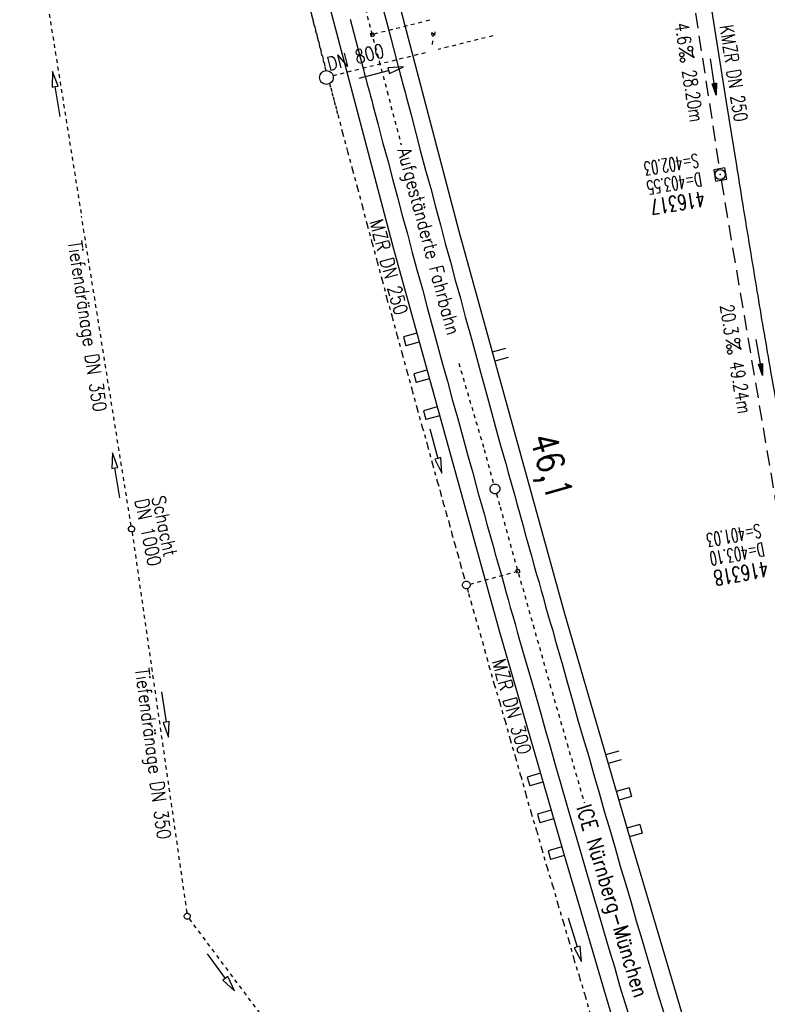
# Model space of a CAD drawing. Extents: x 447882 to 448688, y 437766 to 439043.
# Tile 27 of 50: x 448024 to 448122, y 438748 to 438877. Entities that reach past the tile are written whole.
import ezdxf
from ezdxf.enums import TextEntityAlignment as Align

# ---------------------------------------------------------------- set-up
doc = ezdxf.new("R2010")
doc.units = 0
doc.header["$LTSCALE"] = 2
doc.header["$MEASUREMENT"] = 0
for name, pattern in [('ACAD_ISO03W100', [0.5, 0.25, -0.25]), ('ACAD_ISO10W100W', [0.5, 0.25, -0.25]), ('AUSGEZOGEN', [0]), ('GESTRICH-X2', [1.5, 1, -0.5]), ('STRICHLINIEX2', [0.5, 0.25, -0.25]), ('STRICHPT-X3', [3, 1.5, -0.75, 0, -0.75])]:
    doc.linetypes.add(name, pattern=pattern)
doc.layers.get('0').update_dxf_attribs({"linetype": 'AUSGEZOGEN'})
for name, color, linetype in [('ACHSE', 250, 'STRICHPT-X3'), ('Bahnachse', 7, 'CONTINUOUS'), ('Durchlässe', 15, 'CONTINUOUS'), ('FBR', 8, 'CONTINUOUS'), ('Gleisachsen', 7, 'CONTINUOUS'), ('Ingenieurbauwerke', 15, 'CONTINUOUS'), ('KANAL', 7, 'GESTRICH-X2'), ('PFEIL', 7, 'CONTINUOUS'), ('SCHACHTNR', 6, 'CONTINUOUS'), ('SCHLITZRINNE', 8, 'AUSGEZOGEN'), ('SCHRIFT', 7, 'AUSGEZOGEN'), ('SCHSYMBOL', 7, 'AUSGEZOGEN'), ('TEXTO', 4, 'CONTINUOUS'), ('TEXTU', 4, 'CONTINUOUS'), ('Tiefendränage', 15, 'CONTINUOUS'), ('TIEFENDRÄNAGE-SCHRIFT', 15, 'CONTINUOUS'), ('Tiefenentwässerung', 15, 'CONTINUOUS')]:
    doc.layers.add(name, color=color, linetype=linetype)
doc.styles.add('ROMANS', font='romans.shx', dxfattribs={"width": 0.8})

# ---------------------------------------------------------------- blocks, each defined once
blk = doc.blocks.new('PROM')
blk.add_line((1.57, 1.82), (0.02, 0.02))
for centre, radius in [((0.32, 1.51), 0.317), ((0.94, 0.29), 0.283), ((1.64, 0.29), 0.283)]:
    blk.add_circle(centre, radius)
blk.add_arc((0.99, 2.68), 1.03, 239.1414, 303.3549)
blk = doc.blocks.new('PFEIL2')
at = {"color": 0}
for p, q in [((0.88, 0), (-2.4, -0.01)), ((0.88, -0.27), (0.88, 0.28)), ((0.88, 0.28), (2.43, 0.01)), ((0.91, 0.27), (0.88, 0.26)), ((0.97, 0.26), (0.88, 0.25)), ((1.02, 0.25), (0.88, 0.23)), ((1.07, 0.24), (0.88, 0.21)), ((1.13, 0.23), (0.88, 0.19)), ((1.18, 0.22), (0.88, 0.17)), ((1.24, 0.21), (0.88, 0.15)), ((1.29, 0.21), (0.88, 0.14)), ((1.34, 0.2), (0.88, 0.12)), ((1.4, 0.19), (0.88, 0.1)), ((1.45, 0.18), (0.88, 0.08)), ((1.51, 0.17), (0.88, 0.06)), ((1.56, 0.16), (0.88, 0.04)), ((1.61, 0.15), (0.88, 0.02)), ((1.67, 0.14), (0.88, 0.01)), ((1.72, 0.13), (0.88, -0.01)), ((1.78, 0.12), (0.88, -0.03)), ((1.83, 0.11), (0.88, -0.05)), ((1.88, 0.1), (0.88, -0.07)), ((1.94, 0.09), (0.88, -0.09)), ((2.05, 0.08), (0.88, -0.12)), ((1.99, 0.08), (0.88, -0.11)), ((2.1, 0.07), (0.88, -0.14)), ((2.15, 0.06), (0.88, -0.16)), ((2.21, 0.05), (0.88, -0.18)), ((2.26, 0.04), (0.88, -0.2)), ((2.32, 0.03), (0.88, -0.22)), ((2.37, 0.02), (0.88, -0.23)), ((2.42, 0.01), (0.88, -0.25)), ((2.43, 0.01), (0.88, -0.27))]:
    blk.add_line(p, q, dxfattribs=at)
blk = doc.blocks.new('20')
blk.add_lwpolyline([(-0.75, -0.75), (0.75, -0.75), (0.75, 0.75), (-0.75, 0.75)], close=True)
blk.add_circle((0, 0), 0.676)
blk.add_point((0, 0))

msp = doc.modelspace()

# ---------------------------------------------------------------- hatches: boundary and pattern name
at = {"layer": 'SCHLITZRINNE'}
h = msp.add_hatch(dxfattribs=at)
h.set_pattern_fill('_USER', color=256, scale=1.5, angle=45, style=0, pattern_type=0)
h.set_pattern_definition([(324.8574, (448134.7023, 438851.6164), (0.86342, 1.226583), [])])
edge = h.paths.add_edge_path()
edge.add_line((448125.44, 438906.45), (448125.94, 438906.53))
edge.add_line((448125.94, 438906.53), (448126.04, 438905.88))
edge.add_arc((261507.52, 409202.34), 188967.65, 9.0399539, 9.0437441, ccw=False)
edge.add_line((448128, 438893.53), (448131.93, 438868.85))
edge.add_line((448131.93, 438868.85), (448133.25, 438860.54))
edge.add_arc((449371.2, 439057.49), 1253.51, 189.03994, 189.27782)
edge.add_arc((454072.82, 439825.55), 6017.45, 189.277818, 189.386388)
edge.add_arc((449284.38, 439033.99), 1164.03, 189.38639, 189.87641)
edge.add_arc((450764.43, 439291.68), 2666.35, 189.87641, 190.20018)
edge.add_arc((449881.19, 439132.75), 1768.93, 190.20018, 190.58896)
edge.add_arc((450188.85, 439190.27), 2081.91, 190.58896, 190.94733)
edge.add_arc((450096.34, 439172.37), 1987.69, 190.94733, 191.30769)
edge.add_arc((450103.53, 439173.81), 1995.02, 191.30769, 191.66737)
edge.add_arc((450113.91, 439175.96), 2005.62, 191.66737, 192.02417)
edge.add_arc((450128.35, 439179.03), 2020.39, 192.02417, 192.37965)
edge.add_arc((450121.64, 439177.56), 2013.51, 192.37965, 192.73712)
edge.add_arc((450090.71, 439170.57), 1981.8, 192.73712, 193.09744)
edge.add_arc((450089.72, 439170.34), 1980.78, 193.09744, 193.45758)
edge.add_arc((450128.15, 439179.53), 2020.3, 193.45758, 193.81418)
edge.add_arc((450131.05, 439180.24), 2023.28, 193.81418, 194.17021)
edge.add_arc((450093.87, 439170.86), 1984.94, 194.17021, 194.52965)
edge.add_arc((450094.25, 439170.96), 1985.34, 194.52965, 194.88949)
edge.add_arc((450121.51, 439178.2), 2013.54, 194.88949, 195.2468)
edge.add_arc((450124.65, 439179.06), 2016.8, 195.2468, 195.60287)
edge.add_arc((450111.38, 439175.36), 2003.02, 195.60287, 195.96017)
edge.add_arc((450101.56, 439172.55), 1992.8, 195.96017, 196.3197)
edge.add_arc((450106.36, 439173.95), 1997.81, 196.3197, 196.67878)
edge.add_arc((450107.84, 439174.39), 1999.35, 196.67878, 197.03752)
edge.add_arc((450104.44, 439173.35), 1995.79, 197.03752, 197.39658)
edge.add_arc((450114, 439176.35), 2005.81, 197.39658, 197.75366)
edge.add_arc((450121.01, 439178.59), 2013.17, 197.75366, 198.1101)
edge.add_arc((450117.03, 439177.29), 2008.99, 198.1101, 198.46756)
edge.add_arc((450103.87, 439172.9), 1995.12, 198.46756, 198.82627)
edge.add_arc((450099.45, 439171.39), 1990.45, 198.82627, 199.18578)
edge.add_arc((450113.54, 439176.29), 2005.36, 199.18578, 199.54396)
edge.add_arc((450116.79, 439177.45), 2008.81, 199.54396, 199.90126)
edge.add_arc((450108.06, 439174.29), 1999.53, 199.90126, 200.25939)
edge.add_arc((450108.41, 439174.41), 1999.9, 200.25939, 200.61774)
edge.add_arc((450110.76, 439175.3), 2002.41, 200.61774, 200.97587)
edge.add_arc((450111.89, 439175.73), 2003.62, 200.97587, 201.33369)
edge.add_arc((450111.74, 439175.67), 2003.46, 201.33369, 201.69152)
edge.add_arc((450110.58, 439175.21), 2002.21, 201.69152, 202.04953)
edge.add_arc((450111.61, 439175.63), 2003.32, 202.04953, 202.40744)
edge.add_arc((450109.6, 439174.8), 2001.15, 202.40744, 202.76584)
edge.add_arc((450106.41, 439173.46), 1997.69, 202.76584, 203.10007)
edge.add_line((448125.44, 438906.45), (448125.55, 438905.8))
edge.add_arc((261507.37, 409202.31), 188967.3, 9.0399539, 9.0437441, ccw=False)
edge.add_line((448127.51, 438893.46), (448131.44, 438868.77))
edge.add_line((448131.44, 438868.77), (448132.72, 438860.75))
h = msp.add_hatch(dxfattribs=at)
h.set_pattern_fill('_USER', color=256, scale=1.5, angle=45, style=0, pattern_type=0)
h.set_pattern_definition([(326.72764, (448148.0771, 438778.445), (0.822929, 1.254108), [])])
edge = h.paths.add_edge_path()
edge.add_line((448125.94, 438906.53), (448126.04, 438905.88))
edge.add_arc((261507.52, 409202.34), 188967.65, 9.0399539, 9.0437441, ccw=False)
edge.add_line((448128, 438893.53), (448131.93, 438868.85))
edge.add_line((448131.93, 438868.85), (448133.25, 438860.54))
edge.add_arc((449371.2, 439057.49), 1253.51, 189.03994, 189.27782)
edge.add_arc((454072.82, 439825.55), 6017.45, 189.277818, 189.386388)
edge.add_arc((449284.38, 439033.99), 1164.03, 189.38639, 189.87641)
edge.add_arc((450764.43, 439291.68), 2666.35, 189.87641, 190.20018)
edge.add_arc((449881.19, 439132.75), 1768.93, 190.20018, 190.58896)
edge.add_arc((450188.85, 439190.27), 2081.91, 190.58896, 190.94733)
edge.add_arc((450096.34, 439172.37), 1987.69, 190.94733, 191.30769)
edge.add_arc((450103.53, 439173.81), 1995.02, 191.30769, 191.66737)
edge.add_arc((450113.91, 439175.96), 2005.62, 191.66737, 192.02417)
edge.add_arc((450128.35, 439179.03), 2020.39, 192.02417, 192.37965)
edge.add_arc((450121.64, 439177.56), 2013.51, 192.37965, 192.73712)
edge.add_arc((450090.71, 439170.57), 1981.8, 192.73712, 193.09744)
edge.add_arc((450089.72, 439170.34), 1980.78, 193.09744, 193.45758)
edge.add_arc((450128.15, 439179.53), 2020.3, 193.45758, 193.81418)
edge.add_arc((450131.05, 439180.24), 2023.28, 193.81418, 194.17021)
edge.add_arc((450093.87, 439170.86), 1984.94, 194.17021, 194.52965)
edge.add_arc((450094.25, 439170.96), 1985.34, 194.52965, 194.88949)
edge.add_arc((450121.51, 439178.2), 2013.54, 194.88949, 195.2468)
edge.add_arc((450124.65, 439179.06), 2016.8, 195.2468, 195.60287)
edge.add_arc((450111.38, 439175.36), 2003.02, 195.60287, 195.96017)
edge.add_arc((450101.56, 439172.55), 1992.8, 195.96017, 196.3197)
edge.add_arc((450106.36, 439173.95), 1997.81, 196.3197, 196.67878)
edge.add_arc((450107.84, 439174.39), 1999.35, 196.67878, 197.03752)
edge.add_arc((450104.44, 439173.35), 1995.79, 197.03752, 197.39658)
edge.add_arc((450114, 439176.35), 2005.81, 197.39658, 197.75366)
edge.add_arc((450121.01, 439178.59), 2013.17, 197.75366, 198.1101)
edge.add_arc((450117.03, 439177.29), 2008.99, 198.1101, 198.46756)
edge.add_arc((450103.87, 439172.9), 1995.12, 198.46756, 198.82627)
edge.add_arc((450099.45, 439171.39), 1990.45, 198.82627, 199.18578)
edge.add_arc((450113.54, 439176.29), 2005.36, 199.18578, 199.54396)
edge.add_arc((450116.79, 439177.45), 2008.81, 199.54396, 199.90126)
edge.add_arc((450108.06, 439174.29), 1999.53, 199.90126, 200.25939)
edge.add_arc((450108.41, 439174.41), 1999.9, 200.25939, 200.61774)
edge.add_arc((450110.76, 439175.3), 2002.41, 200.61774, 200.97587)
edge.add_arc((450111.89, 439175.73), 2003.62, 200.97587, 201.33369)
edge.add_arc((450111.74, 439175.67), 2003.46, 201.33369, 201.69152)
edge.add_arc((450110.58, 439175.21), 2002.21, 201.69152, 202.04953)
edge.add_arc((450111.61, 439175.63), 2003.32, 202.04953, 202.40744)
edge.add_arc((450109.6, 439174.8), 2001.15, 202.40744, 202.76584)
edge.add_arc((450106.41, 439173.46), 1997.69, 202.76584, 203.10007)
edge.add_arc((450188.85, 439190.27), 2082.41, 190.79963, 190.94733)
edge.add_arc((450096.34, 439172.37), 1988.19, 190.94733, 191.30769)
edge.add_arc((450103.53, 439173.81), 1995.52, 191.30769, 191.66737)
edge.add_arc((450113.91, 439175.96), 2006.12, 191.66737, 192.02417)
edge.add_arc((450128.35, 439179.03), 2020.89, 192.02417, 192.37965)
edge.add_arc((450121.64, 439177.56), 2014.01, 192.37965, 192.4693)
h = msp.add_hatch(dxfattribs=at)
h.set_pattern_fill('_USER', color=256, scale=1.5, angle=45, style=0, pattern_type=0)
h.set_pattern_definition([(328.16104, (448159.8269, 438724.2048), (0.7913003, 1.274301), [])])
edge = h.paths.add_edge_path()
edge.add_line((448125.94, 438906.53), (448126.04, 438905.88))
edge.add_arc((261507.52, 409202.34), 188967.65, 9.0399539, 9.0437441, ccw=False)
edge.add_line((448128, 438893.53), (448131.93, 438868.85))
edge.add_line((448131.93, 438868.85), (448133.25, 438860.54))
edge.add_arc((449371.2, 439057.49), 1253.51, 189.03994, 189.27782)
edge.add_arc((454072.82, 439825.55), 6017.45, 189.277818, 189.386388)
edge.add_arc((449284.38, 439033.99), 1164.03, 189.38639, 189.87641)
edge.add_arc((450764.43, 439291.68), 2666.35, 189.87641, 190.20018)
edge.add_arc((449881.19, 439132.75), 1768.93, 190.20018, 190.58896)
edge.add_arc((450188.85, 439190.27), 2081.91, 190.58896, 190.94733)
edge.add_arc((450096.34, 439172.37), 1987.69, 190.94733, 191.30769)
edge.add_arc((450103.53, 439173.81), 1995.02, 191.30769, 191.66737)
edge.add_arc((450113.91, 439175.96), 2005.62, 191.66737, 192.02417)
edge.add_arc((450128.35, 439179.03), 2020.39, 192.02417, 192.37965)
edge.add_arc((450121.64, 439177.56), 2013.51, 192.37965, 192.73712)
edge.add_arc((450090.71, 439170.57), 1981.8, 192.73712, 193.09744)
edge.add_arc((450089.72, 439170.34), 1980.78, 193.09744, 193.45758)
edge.add_arc((450128.15, 439179.53), 2020.3, 193.45758, 193.81418)
edge.add_arc((450131.05, 439180.24), 2023.28, 193.81418, 194.17021)
edge.add_arc((450093.87, 439170.86), 1984.94, 194.17021, 194.52965)
edge.add_arc((450094.25, 439170.96), 1985.34, 194.52965, 194.88949)
edge.add_arc((450121.51, 439178.2), 2013.54, 194.88949, 195.2468)
edge.add_arc((450124.65, 439179.06), 2016.8, 195.2468, 195.60287)
edge.add_arc((450111.38, 439175.36), 2003.02, 195.60287, 195.96017)
edge.add_arc((450101.56, 439172.55), 1992.8, 195.96017, 196.3197)
edge.add_arc((450106.36, 439173.95), 1997.81, 196.3197, 196.67878)
edge.add_arc((450107.84, 439174.39), 1999.35, 196.67878, 197.03752)
edge.add_arc((450104.44, 439173.35), 1995.79, 197.03752, 197.39658)
edge.add_arc((450114, 439176.35), 2005.81, 197.39658, 197.75366)
edge.add_arc((450121.01, 439178.59), 2013.17, 197.75366, 198.1101)
edge.add_arc((450117.03, 439177.29), 2008.99, 198.1101, 198.46756)
edge.add_arc((450103.87, 439172.9), 1995.12, 198.46756, 198.82627)
edge.add_arc((450099.45, 439171.39), 1990.45, 198.82627, 199.18578)
edge.add_arc((450113.54, 439176.29), 2005.36, 199.18578, 199.54396)
edge.add_arc((450116.79, 439177.45), 2008.81, 199.54396, 199.90126)
edge.add_arc((450108.06, 439174.29), 1999.53, 199.90126, 200.25939)
edge.add_arc((450108.41, 439174.41), 1999.9, 200.25939, 200.61774)
edge.add_arc((450110.76, 439175.3), 2002.41, 200.61774, 200.97587)
edge.add_arc((450111.89, 439175.73), 2003.62, 200.97587, 201.33369)
edge.add_arc((450111.74, 439175.67), 2003.46, 201.33369, 201.69152)
edge.add_arc((450110.58, 439175.21), 2002.21, 201.69152, 202.04953)
edge.add_arc((450111.61, 439175.63), 2003.32, 202.04953, 202.40744)
edge.add_arc((450109.6, 439174.8), 2001.15, 202.40744, 202.76584)
edge.add_arc((450106.41, 439173.46), 1997.69, 202.76584, 203.10007)
edge.add_arc((450121.64, 439177.56), 2014.01, 192.51205, 192.73712)
edge.add_arc((450090.71, 439170.57), 1982.3, 192.73712, 193.09744)
edge.add_arc((450089.72, 439170.34), 1981.28, 193.09744, 193.45758)
edge.add_arc((450128.15, 439179.53), 2020.8, 193.45758, 193.81418)
edge.add_arc((450131.05, 439180.24), 2023.78, 193.81418, 194.17021)
edge.add_arc((450093.87, 439170.86), 1985.44, 194.17021, 194.18515)
h = msp.add_hatch(dxfattribs=at)
h.set_pattern_fill('_USER', color=256, scale=1.5, angle=45, style=0, pattern_type=0)
h.set_pattern_definition([(334.92026, (448224.608, 438502.9346), (0.635819, 1.358578), [])])
edge = h.paths.add_edge_path()
edge.add_line((448125.94, 438906.53), (448126.04, 438905.88))
edge.add_arc((261507.52, 409202.34), 188967.65, 9.0399539, 9.0437441, ccw=False)
edge.add_line((448128, 438893.53), (448131.93, 438868.85))
edge.add_line((448131.93, 438868.85), (448133.25, 438860.54))
edge.add_arc((449371.2, 439057.49), 1253.51, 189.03994, 189.27782)
edge.add_arc((454072.82, 439825.55), 6017.45, 189.277818, 189.386388)
edge.add_arc((449284.38, 439033.99), 1164.03, 189.38639, 189.87641)
edge.add_arc((450764.43, 439291.68), 2666.35, 189.87641, 190.20018)
edge.add_arc((449881.19, 439132.75), 1768.93, 190.20018, 190.58896)
edge.add_arc((450188.85, 439190.27), 2081.91, 190.58896, 190.94733)
edge.add_arc((450096.34, 439172.37), 1987.69, 190.94733, 191.30769)
edge.add_arc((450103.53, 439173.81), 1995.02, 191.30769, 191.66737)
edge.add_arc((450113.91, 439175.96), 2005.62, 191.66737, 192.02417)
edge.add_arc((450128.35, 439179.03), 2020.39, 192.02417, 192.37965)
edge.add_arc((450121.64, 439177.56), 2013.51, 192.37965, 192.73712)
edge.add_arc((450090.71, 439170.57), 1981.8, 192.73712, 193.09744)
edge.add_arc((450089.72, 439170.34), 1980.78, 193.09744, 193.45758)
edge.add_arc((450128.15, 439179.53), 2020.3, 193.45758, 193.81418)
edge.add_arc((450131.05, 439180.24), 2023.28, 193.81418, 194.17021)
edge.add_arc((450093.87, 439170.86), 1984.94, 194.17021, 194.52965)
edge.add_arc((450094.25, 439170.96), 1985.34, 194.52965, 194.88949)
edge.add_arc((450121.51, 439178.2), 2013.54, 194.88949, 195.2468)
edge.add_arc((450124.65, 439179.06), 2016.8, 195.2468, 195.60287)
edge.add_arc((450111.38, 439175.36), 2003.02, 195.60287, 195.96017)
edge.add_arc((450101.56, 439172.55), 1992.8, 195.96017, 196.3197)
edge.add_arc((450106.36, 439173.95), 1997.81, 196.3197, 196.67878)
edge.add_arc((450107.84, 439174.39), 1999.35, 196.67878, 197.03752)
edge.add_arc((450104.44, 439173.35), 1995.79, 197.03752, 197.39658)
edge.add_arc((450114, 439176.35), 2005.81, 197.39658, 197.75366)
edge.add_arc((450121.01, 439178.59), 2013.17, 197.75366, 198.1101)
edge.add_arc((450117.03, 439177.29), 2008.99, 198.1101, 198.46756)
edge.add_arc((450103.87, 439172.9), 1995.12, 198.46756, 198.82627)
edge.add_arc((450099.45, 439171.39), 1990.45, 198.82627, 199.18578)
edge.add_arc((450113.54, 439176.29), 2005.36, 199.18578, 199.54396)
edge.add_arc((450116.79, 439177.45), 2008.81, 199.54396, 199.90126)
edge.add_arc((450108.06, 439174.29), 1999.53, 199.90126, 200.25939)
edge.add_arc((450108.41, 439174.41), 1999.9, 200.25939, 200.61774)
edge.add_arc((450110.76, 439175.3), 2002.41, 200.61774, 200.97587)
edge.add_arc((450111.89, 439175.73), 2003.62, 200.97587, 201.33369)
edge.add_arc((450111.74, 439175.67), 2003.46, 201.33369, 201.69152)
edge.add_arc((450110.58, 439175.21), 2002.21, 201.69152, 202.04953)
edge.add_arc((450111.61, 439175.63), 2003.32, 202.04953, 202.40744)
edge.add_arc((450109.6, 439174.8), 2001.15, 202.40744, 202.76584)
edge.add_arc((450106.41, 439173.46), 1997.69, 202.76584, 203.10007)
edge.add_arc((450113.54, 439176.29), 2005.86, 199.38453, 199.54396)
edge.add_arc((450116.79, 439177.45), 2009.31, 199.54396, 199.90126)
edge.add_arc((450108.06, 439174.29), 2000.03, 199.90126, 200.25939)
edge.add_arc((450108.41, 439174.41), 2000.4, 200.25939, 200.61774)
edge.add_arc((450110.76, 439175.3), 2002.91, 200.61774, 200.97587)
edge.add_arc((450111.89, 439175.73), 2004.12, 200.97587, 201.063)
h = msp.add_hatch(dxfattribs=at)
h.set_pattern_fill('_USER', color=256, scale=1.5, angle=45, style=0, pattern_type=0)
h.set_pattern_definition([(337.95664, (448265.5285, 438397.6318), (0.5629623, 1.39035), [])])
edge = h.paths.add_edge_path()
edge.add_line((448125.94, 438906.53), (448126.04, 438905.88))
edge.add_arc((261507.52, 409202.34), 188967.65, 9.0399539, 9.0437441, ccw=False)
edge.add_line((448128, 438893.53), (448131.93, 438868.85))
edge.add_line((448131.93, 438868.85), (448133.25, 438860.54))
edge.add_arc((449371.2, 439057.49), 1253.51, 189.03994, 189.27782)
edge.add_arc((454072.82, 439825.55), 6017.45, 189.277818, 189.386388)
edge.add_arc((449284.38, 439033.99), 1164.03, 189.38639, 189.87641)
edge.add_arc((450764.43, 439291.68), 2666.35, 189.87641, 190.20018)
edge.add_arc((449881.19, 439132.75), 1768.93, 190.20018, 190.58896)
edge.add_arc((450188.85, 439190.27), 2081.91, 190.58896, 190.94733)
edge.add_arc((450096.34, 439172.37), 1987.69, 190.94733, 191.30769)
edge.add_arc((450103.53, 439173.81), 1995.02, 191.30769, 191.66737)
edge.add_arc((450113.91, 439175.96), 2005.62, 191.66737, 192.02417)
edge.add_arc((450128.35, 439179.03), 2020.39, 192.02417, 192.37965)
edge.add_arc((450121.64, 439177.56), 2013.51, 192.37965, 192.73712)
edge.add_arc((450090.71, 439170.57), 1981.8, 192.73712, 193.09744)
edge.add_arc((450089.72, 439170.34), 1980.78, 193.09744, 193.45758)
edge.add_arc((450128.15, 439179.53), 2020.3, 193.45758, 193.81418)
edge.add_arc((450131.05, 439180.24), 2023.28, 193.81418, 194.17021)
edge.add_arc((450093.87, 439170.86), 1984.94, 194.17021, 194.52965)
edge.add_arc((450094.25, 439170.96), 1985.34, 194.52965, 194.88949)
edge.add_arc((450121.51, 439178.2), 2013.54, 194.88949, 195.2468)
edge.add_arc((450124.65, 439179.06), 2016.8, 195.2468, 195.60287)
edge.add_arc((450111.38, 439175.36), 2003.02, 195.60287, 195.96017)
edge.add_arc((450101.56, 439172.55), 1992.8, 195.96017, 196.3197)
edge.add_arc((450106.36, 439173.95), 1997.81, 196.3197, 196.67878)
edge.add_arc((450107.84, 439174.39), 1999.35, 196.67878, 197.03752)
edge.add_arc((450104.44, 439173.35), 1995.79, 197.03752, 197.39658)
edge.add_arc((450114, 439176.35), 2005.81, 197.39658, 197.75366)
edge.add_arc((450121.01, 439178.59), 2013.17, 197.75366, 198.1101)
edge.add_arc((450117.03, 439177.29), 2008.99, 198.1101, 198.46756)
edge.add_arc((450103.87, 439172.9), 1995.12, 198.46756, 198.82627)
edge.add_arc((450099.45, 439171.39), 1990.45, 198.82627, 199.18578)
edge.add_arc((450113.54, 439176.29), 2005.36, 199.18578, 199.54396)
edge.add_arc((450116.79, 439177.45), 2008.81, 199.54396, 199.90126)
edge.add_arc((450108.06, 439174.29), 1999.53, 199.90126, 200.25939)
edge.add_arc((450108.41, 439174.41), 1999.9, 200.25939, 200.61774)
edge.add_arc((450110.76, 439175.3), 2002.41, 200.61774, 200.97587)
edge.add_arc((450111.89, 439175.73), 2003.62, 200.97587, 201.33369)
edge.add_arc((450111.74, 439175.67), 2003.46, 201.33369, 201.69152)
edge.add_arc((450110.58, 439175.21), 2002.21, 201.69152, 202.04953)
edge.add_arc((450111.61, 439175.63), 2003.32, 202.04953, 202.40744)
edge.add_arc((450109.6, 439174.8), 2001.15, 202.40744, 202.76584)
edge.add_arc((450106.41, 439173.46), 1997.69, 202.76584, 203.10007)
edge.add_arc((450106.41, 439173.46), 1998.19, 202.82185, 203.10007)
edge.add_line((448268.43, 438389.5), (448268.89, 438389.69))

# ---------------------------------------------------------------- linework, layer by layer
at = {"layer": 'ACHSE'}
msp.add_lwpolyline([(448115.4, 438985.5, -0.000001), (448118.19, 438967.92, -0.000001), (448122.12, 438943.23, 0.000002), (448126.05, 438918.54, 0.000007), (448128.02, 438906.19, -0.000017), (448129.98, 438893.85), (448133.91, 438869.16), (448135.23, 438860.86, 0.001038), (448136.06, 438855.72, 0.000474), (448137.9, 438844.48, 0.002138), (448139.57, 438834.68, 0.001413), (448142.19, 438819.85, 0.001696), (448144.36, 438808.06, 0.001564), (448146.79, 438795.28, 0.001572), (448149.2, 438783.03, 0.001569), (448151.69, 438770.76, 0.001557), (448154.25, 438758.55, 0.001551), (448156.9, 438746.31, 0.00156)], format="xyb", dxfattribs=at)
at = {"layer": 'Bahnachse', "linetype": 'ACAD_ISO10W100W'}
for p, q in [((448068.23, 438883.52), (448070.28, 438875.71)), ((448070.28, 438875.71), (448071.31, 438871.78)), ((448071.31, 438871.78), (448072.35, 438867.85)), ((448072.35, 438867.85), (448074.19, 438860.84)), ((448081.76, 438832.15), (448085.02, 438821.05)), ((448085.09, 438820.8), (448086.34, 438816.26)), ((448086.69, 438815.01), (448087.17, 438813.26)), ((448087.17, 438813.26), (448089.33, 438805.46)), ((448089.33, 438805.46), (448089.6, 438804.51)), ((448089.6, 438804.51), (448091.52, 438797.73)), ((448091.52, 438797.73), (448093.72, 438789.94)), ((448093.72, 438789.94), (448095.98, 438782.17)), ((448095.98, 438782.17), (448098.23, 438774.39))]:
    msp.add_line(p, q, dxfattribs=at)
at = {"layer": 'Bahnachse', "linetype": 'Continuous'}
msp.add_ellipse((448086.52, 438815.64), major_axis=(-0.46, 0.46), ratio=1, start_param=2.557664, end_param=8.840849, dxfattribs=at)
at = {"layer": 'Durchlässe', "linetype": 'Continuous'}
for p, q in [((448078.22, 438875.62), (448078.19, 438875.22)), ((448078.63, 438875.67), (448078.58, 438875.19)), ((448068.68, 438869.57), (448072.55, 438870.57)), ((448074.49, 438871.07), (448072.45, 438870.96)), ((448072.45, 438870.96), (448072.65, 438870.18)), ((448072.65, 438870.18), (448074.49, 438871.07))]:
    msp.add_line(p, q, dxfattribs=at)
at = {"layer": 'Durchlässe', "linetype": 'STRICHLINIEX2'}
for p, q in [((448078.41, 438875.5), (448078.27, 438874.02)), ((448086.21, 438875.14), (448079.05, 438873.35)), ((448077.35, 438872.92), (448065.26, 438869.89))]:
    msp.add_line(p, q, dxfattribs=at)
at = {"layer": 'FBR'}
for points in [[(448120.17, 438968.23, -0.000001), (448124.1, 438943.54, 0.000002), (448128.03, 438918.85, 0.000007), (448129.99, 438906.51, -0.000017), (448131.96, 438894.16)], [(448116.22, 438967.6, -0.000001), (448120.15, 438942.91, 0.000002), (448124.08, 438918.22, 0.000007), (448126.04, 438905.88, -0.000017), (448128, 438893.53)], [(448113.39, 438888.32), (448116.87, 438866.45), (448118.2, 438858.11, 0.001038), (448119.03, 438852.94, 0.000474), (448120.89, 438841.61, 0.002138), (448122.57, 438831.73, 0.001412), (448125.22, 438816.79, 0.001697), (448127.4, 438804.89, 0.001564), (448129.85, 438792, 0.001572), (448132.28, 438779.64, 0.001569), (448134.79, 438767.28, 0.001557), (448137.38, 438754.96, 0.001551), (448140.05, 438742.61, 0.00156), (448142.8, 438730.26, 0.001572), (448145.61, 438718.02, 0.001571), (448148.49, 438705.81, 0.001556), (448151.47, 438693.5, 0.001553), (448154.54, 438681.2, 0.001568), (448157.65, 438669.05, 0.000233), (448158.12, 438667.24, 0.001559)]]:
    msp.add_lwpolyline(points, format="xyb", dxfattribs=at)
at = {"layer": 'Gleisachsen', "linetype": 'Continuous'}
for p, q in [((448071.87, 438878.48), (448072.34, 438876.69)), ((448067.5, 438877.35), (448067.98, 438875.5)), ((448072.34, 438876.69), (448072.82, 438874.84)), ((448067.98, 438875.5), (448068.46, 438873.66)), ((448072.82, 438874.84), (448073.54, 438872.13)), ((448068.46, 438873.66), (448068.73, 438872.64)), ((448068.73, 438872.64), (448069.25, 438870.7)), ((448073.54, 438872.13), (448073.62, 438871.83)), ((448069.25, 438870.7), (448069.4, 438870.12)), ((448073.62, 438871.83), (448073.77, 438871.25)), ((448073.77, 438871.25), (448073.92, 438870.67)), ((448073.92, 438870.67), (448074.08, 438870.09)), ((448069.4, 438870.12), (448069.56, 438869.53)), ((448069.56, 438869.53), (448069.71, 438868.95)), ((448074.08, 438870.09), (448074.23, 438869.51)), ((448074.23, 438869.51), (448074.39, 438868.92)), ((448069.71, 438868.95), (448069.87, 438868.37)), ((448069.87, 438868.37), (448070.02, 438867.79)), ((448074.39, 438868.92), (448074.54, 438868.34)), ((448074.54, 438868.34), (448074.7, 438867.76)), ((448070.02, 438867.79), (448070.17, 438867.21)), ((448070.17, 438867.21), (448070.33, 438866.63)), ((448074.7, 438867.76), (448074.85, 438867.18)), ((448074.85, 438867.18), (448075.49, 438864.75)), ((448070.33, 438866.63), (448070.48, 438866.04)), ((448070.48, 438866.04), (448071.12, 438863.62)), ((448075.49, 438864.75), (448076.12, 438862.38)), ((448071.12, 438863.62), (448071.76, 438861.19)), ((448076.12, 438862.38), (448076.75, 438859.95)), ((448071.76, 438861.19), (448072.44, 438858.77)), ((448076.75, 438859.95), (448077.39, 438857.52)), ((448072.44, 438858.77), (448073.08, 438856.35)), ((448073.08, 438856.35), (448073.71, 438853.97)), ((448077.39, 438857.52), (448078.07, 438855.11)), ((448078.07, 438855.11), (448078.71, 438852.68)), ((448073.71, 438853.97), (448074.34, 438851.55)), ((448078.71, 438852.68), (448079.34, 438850.3)), ((448074.34, 438851.55), (448075.03, 438849.13)), ((448079.34, 438850.3), (448079.98, 438847.88)), ((448075.03, 438849.13), (448075.66, 438846.7)), ((448079.98, 438847.88), (448080.66, 438845.46)), ((448075.66, 438846.7), (448076.3, 438844.28)), ((448080.66, 438845.46), (448081.3, 438843.04)), ((448076.3, 438844.28), (448076.99, 438841.86)), ((448081.3, 438843.04), (448081.97, 438840.67)), ((448076.99, 438841.86), (448077.61, 438839.48)), ((448081.97, 438840.67), (448082.61, 438838.24)), ((448077.61, 438839.48), (448078.25, 438837.06)), ((448082.61, 438838.24), (448083.3, 438835.82)), ((448078.25, 438837.06), (448078.94, 438834.64)), ((448083.3, 438835.82), (448083.93, 438833.4)), ((448078.94, 438834.64), (448079.57, 438832.21)), ((448083.93, 438833.4), (448084.62, 438830.98)), ((448079.57, 438832.21), (448080.26, 438829.8)), ((448084.62, 438830.98), (448085.25, 438828.61)), ((448080.26, 438829.8), (448080.89, 438827.37)), ((448085.25, 438828.61), (448085.93, 438826.19)), ((448080.89, 438827.37), (448081.57, 438825)), ((448085.93, 438826.19), (448086.57, 438823.76)), ((448081.57, 438825), (448082.26, 438822.59)), ((448086.57, 438823.76), (448087.25, 438821.35)), ((448082.26, 438822.59), (448082.89, 438820.16)), ((448082.89, 438820.16), (448083.58, 438817.74)), ((448087.25, 438821.35), (448087.93, 438818.98)), ((448087.93, 438818.98), (448088.27, 438817.62)), ((448083.58, 438817.74), (448083.97, 438816.39)), ((448088.27, 438817.62), (448088.67, 438816.26)), ((448083.97, 438816.39), (448084.32, 438815.03)), ((448088.67, 438816.26), (448089.06, 438814.91)), ((448084.32, 438815.03), (448084.7, 438813.73)), ((448084.7, 438813.73), (448085.1, 438812.38)), ((448089.06, 438814.91), (448089.41, 438813.55)), ((448085.1, 438812.38), (448085.44, 438811.02)), ((448089.41, 438813.55), (448089.8, 438812.2)), ((448089.8, 438812.2), (448090.18, 438810.9)), ((448085.44, 438811.02), (448085.83, 438809.66)), ((448090.18, 438810.9), (448090.53, 438809.54)), ((448085.83, 438809.66), (448086.23, 438808.31)), ((448090.53, 438809.54), (448090.92, 438808.19)), ((448086.23, 438808.31), (448086.57, 438806.95)), ((448090.92, 438808.19), (448091.32, 438806.83)), ((448086.57, 438806.95), (448086.97, 438805.6)), ((448091.32, 438806.83), (448091.66, 438805.47)), ((448086.97, 438805.6), (448087.36, 438804.25)), ((448091.66, 438805.47), (448091.95, 438804.41)), ((448087.36, 438804.25), (448087.65, 438803.18)), ((448091.95, 438804.41), (448092.29, 438803.35)), ((448092.29, 438803.35), (448092.59, 438802.29)), ((448087.65, 438803.18), (448087.93, 438802.17)), ((448087.93, 438802.17), (448088.23, 438801.1)), ((448092.59, 438802.29), (448092.87, 438801.27)), ((448088.23, 438801.1), (448088.52, 438800.04)), ((448092.87, 438801.27), (448093.16, 438800.2)), ((448088.52, 438800.04), (448088.86, 438798.98)), ((448093.16, 438800.2), (448093.45, 438799.14)), ((448088.86, 438798.98), (448089.15, 438797.91)), ((448093.45, 438799.14), (448093.74, 438798.07)), ((448089.15, 438797.91), (448089.44, 438796.85)), ((448089.44, 438796.85), (448089.73, 438795.78)), ((448093.74, 438798.07), (448094.09, 438797.02)), ((448094.09, 438797.02), (448094.38, 438795.95)), ((448089.73, 438795.78), (448090.03, 438794.72)), ((448094.38, 438795.95), (448094.67, 438794.89)), ((448090.03, 438794.72), (448090.32, 438793.65)), ((448094.67, 438794.89), (448095.35, 438792.52)), ((448090.32, 438793.65), (448091.04, 438791.29)), ((448095.35, 438792.52), (448096.03, 438790.1)), ((448091.04, 438791.29), (448091.73, 438788.88)), ((448096.03, 438790.1), (448096.72, 438787.68)), ((448091.73, 438788.88), (448092.42, 438786.46)), ((448096.72, 438787.68), (448097.4, 438785.27)), ((448092.42, 438786.46), (448093.1, 438784.04)), ((448097.4, 438785.27), (448098.08, 438782.9)), ((448093.1, 438784.04), (448093.79, 438781.63)), ((448098.08, 438782.9), (448098.81, 438780.49)), ((448093.79, 438781.63), (448094.46, 438779.26)), ((448098.81, 438780.49), (448099.5, 438778.07)), ((448094.46, 438779.26), (448095.15, 438776.84)), ((448099.5, 438778.07), (448100.18, 438775.71)), ((448095.15, 438776.84), (448095.83, 438774.42)), ((448100.18, 438775.71), (448100.86, 438773.29)), ((448095.83, 438774.42), (448096.57, 438772.01)), ((448100.86, 438773.29), (448101.6, 438770.88)), ((448096.57, 438772.01), (448097.25, 438769.65)), ((448101.6, 438770.88), (448102.27, 438768.51)), ((448097.25, 438769.65), (448097.93, 438767.23)), ((448102.27, 438768.51), (448102.96, 438766.1)), ((448097.93, 438767.23), (448098.67, 438764.82)), ((448102.96, 438766.1), (448103.69, 438763.69)), ((448098.67, 438764.82), (448099.35, 438762.4)), ((448103.69, 438763.69), (448104.37, 438761.32)), ((448099.35, 438762.4), (448100.03, 438760.04)), ((448104.37, 438761.32), (448105.06, 438758.9)), ((448100.03, 438760.04), (448100.76, 438757.63)), ((448105.06, 438758.9), (448105.79, 438756.49)), ((448100.76, 438757.63), (448101.45, 438755.21)), ((448105.79, 438756.49), (448106.48, 438754.08)), ((448101.45, 438755.21), (448102.18, 438752.85)), ((448106.48, 438754.08), (448107.2, 438751.72)), ((448102.18, 438752.85), (448102.86, 438750.43)), ((448107.2, 438751.72), (448107.89, 438749.3)), ((448102.86, 438750.43), (448103.6, 438748.03)), ((448107.89, 438749.3), (448108.61, 438746.94)), ((448103.6, 438748.03), (448104.33, 438745.62))]:
    msp.add_line(p, q, dxfattribs=at)
at = {"layer": 'Ingenieurbauwerke', "linetype": 'Continuous'}
for p, q in [((448072.7, 438884), (448081.78, 438849.48)), ((448064.08, 438881.76), (448073.19, 438847.16)), ((448070.14, 438875.44), (448070.53, 438875.55)), ((448070.14, 438875.44), (448070.25, 438875.05)), ((448070.25, 438875.05), (448070.64, 438875.16)), ((448070.53, 438875.55), (448070.64, 438875.16)), ((448081.78, 438849.48), (448095.65, 438799.29)), ((448073.19, 438847.16), (448087.09, 438796.87)), ((448076.25, 438836.07), (448074.51, 438835.59)), ((448074.51, 438835.59), (448074.83, 438834.43)), ((448076.57, 438834.91), (448074.83, 438834.43)), ((448087.9, 438834.06), (448086.16, 438833.59)), ((448088.22, 438832.91), (448086.48, 438832.43)), ((448077.58, 438831.24), (448075.84, 438830.77)), ((448075.84, 438830.77), (448076.15, 438829.61)), ((448077.89, 438830.08), (448076.15, 438829.61)), ((448078.93, 438826.4), (448077.13, 438825.91)), ((448077.13, 438825.91), (448077.45, 438824.75)), ((448079.26, 438825.25), (448077.45, 438824.75)), ((448089.26, 438804.99), (448089.64, 438805.09)), ((448089.26, 438804.99), (448089.36, 438804.6)), ((448089.36, 438804.6), (448089.75, 438804.71)), ((448089.64, 438805.09), (448089.75, 438804.71)), ((448095.65, 438799.29), (448104.25, 438769.61)), ((448087.09, 438796.87), (448095.7, 438767.11)), ((448102.76, 438781.21), (448101.03, 438780.71)), ((448103.09, 438780.06), (448101.37, 438779.56)), ((448092.47, 438778.28), (448090.74, 438777.78)), ((448090.74, 438777.78), (448091.07, 438776.63)), ((448092.8, 438777.13), (448091.07, 438776.63)), ((448104.1, 438776.39), (448102.43, 438775.91)), ((448104.1, 438776.39), (448104.43, 438775.24)), ((448104.43, 438775.24), (448102.77, 438774.76)), ((448093.88, 438773.45), (448092.08, 438772.93)), ((448092.08, 438772.93), (448092.41, 438771.78)), ((448094.21, 438772.3), (448092.41, 438771.78)), ((448105.5, 438771.56), (448103.83, 438771.07)), ((448105.5, 438771.56), (448105.84, 438770.41)), ((448105.84, 438770.41), (448104.17, 438769.92)), ((448095.28, 438768.62), (448093.48, 438768.1)), ((448104.25, 438769.61), (448113.52, 438738.31)), ((448093.48, 438768.1), (448093.81, 438766.94)), ((448095.61, 438767.47), (448093.81, 438766.94)), ((448095.7, 438767.11), (448097.59, 438760.75)), ((448097.59, 438760.75), (448105.91, 438732.65))]:
    msp.add_line(p, q, dxfattribs=at)
at = {"layer": 'Ingenieurbauwerke', "linetype": 'ACAD_ISO03W100'}
for p, q in [((448077.9, 438877.18), (448070.58, 438875.35)), ((448083.23, 438803.14), (448089.5, 438804.85))]:
    msp.add_line(p, q, dxfattribs=at)
at = {"layer": 'KANAL'}
for p, q in [((448111.91, 438884.06), (448115.97, 438857.66)), ((448116.19, 438856.19), (448124.16, 438809.12))]:
    msp.add_line(p, q, dxfattribs=at)
at = {"layer": 'Tiefendränage', "linetype": 'ACAD_ISO03W100'}
for p, q in [((448038.76, 438810.78), (448032.24, 438851.47)), ((448038.88, 438809.98), (448046.07, 438759.89)), ((448046.36, 438759.18), (448069.99, 438727.49))]:
    msp.add_line(p, q, dxfattribs=at)
at = {"layer": 'Tiefendränage', "linetype": 'ACAD_ISO03W100', "flags": 128}
msp.add_lwpolyline([(448027.68, 438879.98), (448028.51, 438874.82), (448032.24, 438851.47)], dxfattribs=at)
at = {"layer": 'Tiefendränage', "linetype": 'Continuous'}
for centre in [(448038.82, 438810.38), (448046.12, 438759.5)]:
    msp.add_ellipse(centre, major_axis=(-0.283, 0.283), ratio=1, start_param=2.557664, end_param=8.840849, dxfattribs=at)
at = {"layer": 'TIEFENDRÄNAGE-SCHRIFT', "linetype": 'Continuous'}
for p, q in [((448028.45, 438870.45), (448028.38, 438868.41)), ((448029.17, 438868.55), (448028.45, 438870.45)), ((448028.38, 438868.41), (448028.78, 438868.48)), ((448028.78, 438868.48), (448029.17, 438868.55)), ((448029.44, 438864.54), (448028.78, 438868.48)), ((448036.3, 438820.37), (448036.23, 438818.33)), ((448037.02, 438818.46), (448036.3, 438820.37)), ((448036.23, 438818.33), (448036.63, 438818.4)), ((448036.63, 438818.4), (448037.02, 438818.46)), ((448037.29, 438814.45), (448036.63, 438818.4)), ((448042.75, 438788.97), (448043.34, 438785.02)), ((448043.34, 438785.02), (448042.94, 438784.96)), ((448042.94, 438784.96), (448043.64, 438783.04)), ((448043.74, 438785.07), (448043.34, 438785.02)), ((448043.64, 438783.04), (448043.74, 438785.07)), ((448048.73, 438754.56), (448051.11, 438751.34)), ((448051.43, 438751.58), (448051.11, 438751.34)), ((448052.3, 438749.73), (448051.43, 438751.58)), ((448051.11, 438751.34), (448050.79, 438751.1)), ((448050.79, 438751.1), (448052.3, 438749.73))]:
    msp.add_line(p, q, dxfattribs=at)
at = {"layer": 'Tiefenentwässerung', "linetype": 'ACAD_ISO03W100'}
for p, q in [((448064.33, 438870.63), (448064.35, 438870.57)), ((448064.8, 438868.89), (448064.95, 438868.31)), ((448064.95, 438868.31), (448065.11, 438867.72)), ((448065.11, 438867.72), (448065.26, 438867.14)), ((448065.26, 438867.14), (448065.41, 438866.56)), ((448065.41, 438866.56), (448065.57, 438865.98)), ((448065.57, 438865.98), (448065.72, 438865.4)), ((448065.72, 438865.4), (448065.88, 438864.81)), ((448065.88, 438864.81), (448066.51, 438862.39)), ((448066.51, 438862.39), (448067.15, 438859.96)), ((448067.15, 438859.96), (448067.79, 438857.54)), ((448067.79, 438857.54), (448068.47, 438855.12)), ((448068.47, 438855.12), (448069.1, 438852.74)), ((448069.1, 438852.74), (448069.74, 438850.32)), ((448069.74, 438850.32), (448070.37, 438847.89)), ((448070.37, 438847.89), (448071.06, 438845.47)), ((448071.06, 438845.47), (448071.7, 438843.05)), ((448071.7, 438843.05), (448072.33, 438840.62)), ((448072.33, 438840.62), (448073.02, 438838.21)), ((448073.02, 438838.21), (448073.65, 438835.78)), ((448073.65, 438835.78), (448074.34, 438833.36)), ((448074.34, 438833.36), (448074.97, 438830.99)), ((448074.97, 438830.99), (448075.65, 438828.57)), ((448075.65, 438828.57), (448076.29, 438826.14)), ((448076.29, 438826.14), (448076.97, 438823.73)), ((448076.97, 438823.73), (448077.66, 438821.31)), ((448077.66, 438821.31), (448078.3, 438818.88)), ((448078.3, 438818.88), (448078.98, 438816.47)), ((448078.98, 438816.47), (448079.38, 438815.11)), ((448079.38, 438815.11), (448079.72, 438813.75)), ((448079.72, 438813.75), (448080.11, 438812.45)), ((448080.11, 438812.45), (448080.5, 438811.1)), ((448080.5, 438811.1), (448080.84, 438809.74)), ((448080.84, 438809.74), (448081.24, 438808.39)), ((448081.24, 438808.39), (448081.63, 438807.03)), ((448081.63, 438807.03), (448081.98, 438805.67)), ((448081.98, 438805.67), (448082.37, 438804.32)), ((448082.37, 438804.32), (448082.61, 438803.49)), ((448082.88, 438802.53), (448083.05, 438801.9)), ((448083.05, 438801.9), (448083.35, 438800.84)), ((448083.35, 438800.84), (448083.64, 438799.77)), ((448083.64, 438799.77), (448083.93, 438798.71)), ((448083.93, 438798.71), (448084.27, 438797.65)), ((448084.27, 438797.65), (448084.56, 438796.59)), ((448084.56, 438796.59), (448084.85, 438795.57)), ((448084.85, 438795.57), (448085.14, 438794.51)), ((448085.14, 438794.51), (448085.43, 438793.44)), ((448085.43, 438793.44), (448085.72, 438792.37)), ((448085.72, 438792.37), (448086.41, 438789.96)), ((448086.41, 438789.96), (448087.14, 438787.55)), ((448087.14, 438787.55), (448087.83, 438785.13)), ((448087.83, 438785.13), (448088.51, 438782.72)), ((448088.51, 438782.72), (448089.19, 438780.35)), ((448089.19, 438780.35), (448089.88, 438777.93)), ((448089.88, 438777.93), (448090.56, 438775.51)), ((448090.56, 438775.51), (448091.25, 438773.1)), ((448091.25, 438773.1), (448091.98, 438770.69)), ((448091.98, 438770.69), (448092.66, 438768.32)), ((448092.66, 438768.32), (448093.34, 438765.9)), ((448093.34, 438765.9), (448094.08, 438763.49)), ((448094.08, 438763.49), (448094.76, 438761.08)), ((448094.76, 438761.08), (448095.5, 438758.67)), ((448095.5, 438758.67), (448096.18, 438756.3)), ((448096.18, 438756.3), (448096.86, 438753.88)), ((448096.86, 438753.88), (448097.6, 438751.48)), ((448097.6, 438751.48), (448098.33, 438749.07)), ((448098.33, 438749.07), (448099.02, 438746.65))]:
    msp.add_line(p, q, dxfattribs=at)
at = {"layer": 'Tiefenentwässerung', "linetype": 'Continuous'}
for p, q in [((448077.98, 438823.52), (448079.01, 438819.65)), ((448079.01, 438819.65), (448078.62, 438819.55)), ((448078.62, 438819.55), (448079.52, 438817.72)), ((448079.4, 438819.76), (448079.01, 438819.65)), ((448079.52, 438817.72), (448079.4, 438819.76)), ((448096.13, 438759.3), (448097.29, 438755.47)), ((448097.29, 438755.47), (448096.91, 438755.35)), ((448097.67, 438755.58), (448097.29, 438755.47)), ((448097.87, 438753.55), (448097.67, 438755.58)), ((448096.91, 438755.35), (448097.87, 438753.55))]:
    msp.add_line(p, q, dxfattribs=at)
at = {"layer": 'Tiefenentwässerung', "linetype": 'ACAD_ISO03W100', "flags": 128}
msp.add_lwpolyline([(448058.3, 438893.89), (448058.94, 438891.46), (448059.57, 438889.03), (448060.01, 438887.18), (448060.48, 438885.39), (448060.96, 438883.54), (448061.44, 438881.7), (448061.85, 438880.12), (448061.92, 438879.85), (448062.41, 438878.01), (448062.89, 438876.17), (448063.37, 438874.32), (448063.85, 438872.48), (448064.33, 438870.63)], close=True, dxfattribs=at)
at = {"layer": 'Tiefenentwässerung', "linetype": 'Continuous'}
for centre, major_axis in [((448064.39, 438869.67), (-0.636, 0.636)), ((448082.75, 438803.01), (-0.354, 0.354))]:
    msp.add_ellipse(centre, major_axis=major_axis, ratio=1, start_param=2.557664, end_param=8.840849, dxfattribs=at)

# ---------------------------------------------------------------- block references
at = {"layer": 'PFEIL'}
for p, rotation in [((448115.15, 438869.76), 278.7374000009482), ((448121.21, 438832.91), 279.6023000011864)]:
    msp.add_blockref('PFEIL2', p, dxfattribs=dict(at, rotation=rotation))
at = {"layer": 'SCHSYMBOL', "rotation": 279.0658000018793}
msp.add_blockref('20', (448116.07, 438856.93), dxfattribs=at)
at = {"layer": 'TEXTU'}
for p, rotation in [((448110.6, 438873.54), 278.7374000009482), ((448116.77, 438835.18), 279.6023000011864)]:
    msp.add_blockref('PROM', p, dxfattribs=dict(at, rotation=rotation))

# ---------------------------------------------------------------- texts
at = {"layer": 'Bahnachse', "linetype": 'Continuous', "style": 'ROMANS', "oblique": 0, "width": 0.8334}
msp.add_text('46,1', height=3.5, rotation=285.5434, dxfattribs=at).set_placement((448091.1, 438822.34))
at = {"layer": 'Durchlässe', "linetype": 'Continuous', "style": 'ROMANS', "oblique": 360, "width": 0.8334}
msp.add_text('DN 800', height=1.8, rotation=14.0016, dxfattribs=at).set_placement((448064.7, 438870.53))
at = {"layer": 'Ingenieurbauwerke', "linetype": 'Continuous', "style": 'ROMANS', "oblique": 360, "width": 0.8334}
msp.add_text('Aufgeständerte Fahrbahn', height=1.8, rotation=285.0534, dxfattribs=at).set_placement((448073.68, 438860.15))
at = {"layer": 'SCHACHTNR', "style": 'ROMANS'}
for s, height, rotation, width, p in [('S=402.03', 1.8, 189.0658, 0.6, (448113.09, 438859.69)), ('D=403.55', 1.8, 189.0658, 0.6, (448113.5, 438857.22)), ('416317', 2, 189.0658, 0.7, (448113.88, 438854.75)), ('S=401.03', 1.8, 190.4628, 0.6, (448121.25, 438811.06)), ('D=403.10', 1.8, 190.4628, 0.6, (448121.69, 438808.62)), ('416318', 2, 190.4628, 0.7, (448122.16, 438806.16))]:
    msp.add_text(s, height=height, rotation=rotation, dxfattribs=dict(at, width=width)).set_placement(p)
at = {"layer": 'SCHRIFT', "style": 'ROMANS', "oblique": 0, "width": 0.8334}
msp.add_text('ICE Nürnberg-München', height=2, rotation=286.8475, dxfattribs=at).set_placement((448097.18, 438773.82))
at = {"layer": 'TEXTO', "style": 'ROMANS', "width": 0.75}
msp.add_text('KMZR DN 250', height=1.8, rotation=278.7374, dxfattribs=at).set_placement((448116.97, 438870.09), align=Align.CENTER)
at = {"layer": 'TEXTU', "style": 'ROMANS', "width": 0.75}
for s, rotation, p in [('4.6', 278.7374, (448110.1, 438876.72)), ('28.20m', 278.7374, (448111.07, 438870.56)), ('20.3', 279.6023, (448116.02, 438839.7)), ('49.24m', 279.6023, (448117.27, 438832.23))]:
    msp.add_text(s, height=1.8, rotation=rotation, dxfattribs=at).set_placement(p)
at = {"layer": 'Tiefendränage', "linetype": 'Continuous', "style": 'ROMANS', "oblique": 360, "width": 0.8334}
for s, p in [('DN 1000', (448039.22, 438814.13)), ('Schacht', (448041.45, 438814.52))]:
    msp.add_text(s, height=1.8, rotation=281.5434, dxfattribs=at).set_placement(p)
at = {"layer": 'TIEFENDRÄNAGE-SCHRIFT', "linetype": 'Continuous', "style": 'ROMANS', "oblique": 360, "width": 0.8334}
for rotation, p in [(278.5434, (448030.45, 438848.05)), (277.5434, (448039.27, 438791.97))]:
    msp.add_text('Tiefendränage DN 350', height=1.8, rotation=rotation, dxfattribs=at).set_placement(p)
at = {"layer": 'Tiefenentwässerung', "linetype": 'Continuous', "style": 'ROMANS', "oblique": 360, "width": 0.8334}
for s, rotation, p in [('MZR DN 250', 285.2637, (448070, 438850.74)), ('MZR DN 300', 285.8498, (448086.09, 438792.98))]:
    msp.add_text(s, height=1.8, rotation=rotation, dxfattribs=at).set_placement(p)

doc.saveas('drawing.dxf')
